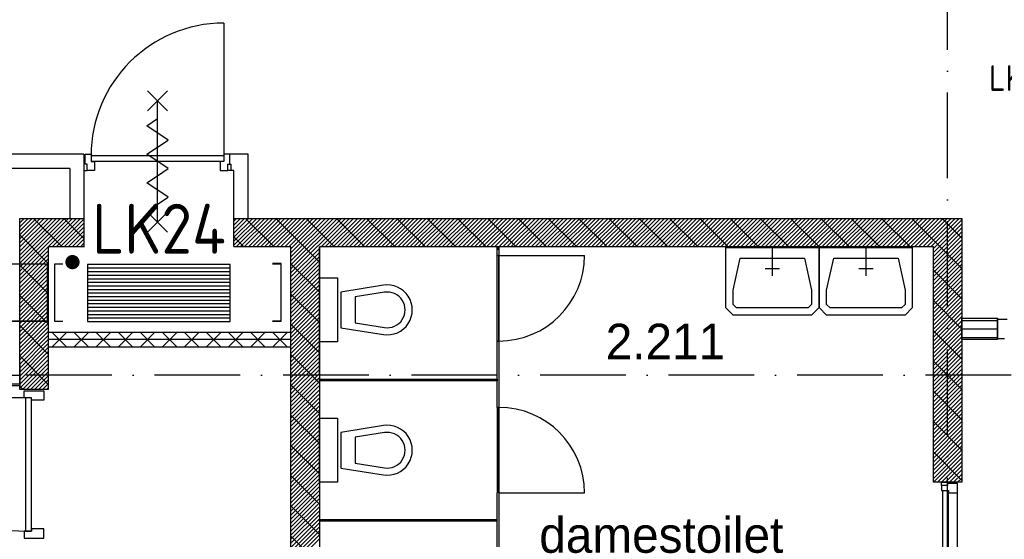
# Model space of a CAD drawing. Header units: millimetres. Extents: x -6587 to 112885, y 244 to 84344.
# Tile 26 of 57: x 27299 to 34196, y 49557 to 53199. Entities that reach past the tile are written whole.
import ezdxf
from ezdxf.enums import TextEntityAlignment as Align

# ---------------------------------------------------------------- set-up
doc = ezdxf.new("R2010")
doc.units = ezdxf.units.MM
doc.header["$LTSCALE"] = 100
doc.linetypes.add('DASHDOT', pattern=[9, 6, -1.5, 0, -1.5])
doc.layers.get('0').update_dxf_attribs({"color": 9, "linetype": 'CONTINUOUS'})
for name, color, linetype in [('AL$1----_ALGEMEEN', 7, 'CONTINUOUS'), ('AL$7----_STRAMIEN', 1, 'DASHDOT'), ('AL22----_BINNENWAND', 7, 'CONTINUOUS'), ('AL22----_CAMPINGWANDJE', 1, 'CONTINUOUS'), ('AL28----_KONSTRUKTIE', 3, 'CONTINUOUS'), ('AL31----_DRAAIRICHTING', 1, 'CONTINUOUS'), ('AL32----_BINNENKOZ', 7, 'CONTINUOUS'), ('AL32----_DRAAIRICHTING', 1, 'CONTINUOUS'), ('AL74----_INRSANITAIR', 7, 'CONTINUOUS'), ('ALL-----_REFLIJNEN', 8, 'CONTINUOUS'), ('ALXA7---_KALKZVUIL', 1, 'CONTINUOUS'), ('ALXAA---_GEWBETON', 12, 'CONTINUOUS'), ('ALXAB---_PREFABBETON', 1, 'CONTINUOUS'), ('BOUW', 8, 'CONTINUOUS'), ('EB62203-_ATTRIB', 2, 'CONTINUOUS'), ('EB62205-_ATTRIB', 2, 'CONTINUOUS'), ('EL62203-_KRACHT-WCD230', 3, 'CONTINUOUS'), ('EL62205-_KRACHT-KAST', 3, 'CONTINUOUS'), ('KABELGOOT1', 8, 'CONTINUOUS'), ('LIJN025', 10, 'CONTINUOUS')]:
    doc.layers.add(name, color=color, linetype=linetype)
doc.styles.add('1_8', font='iso', dxfattribs={"width": 0.7, "height": 1.8})
doc.styles.add('2_0', font='iso', dxfattribs={"height": 200})
doc.styles.add('3_5', font='iso', dxfattribs={"height": 3.5})
doc.styles.add('BURO-025', font='BUROFONT.shx', dxfattribs={"height": 250})
doc.styles.add('NORATT', font='isocp.shx')
doc.styles.get("Standard").update_dxf_attribs({"font": 'iso.shx'})

# ---------------------------------------------------------------- blocks, each defined once
blk = doc.blocks.new('ES3W2A')
for p, q in [((1.25, 2), (-1.25, 2)), ((0, 2), (0, -3)), ((1.25, 0), (-1.25, 0))]:
    blk.add_line(p, q)
for centre in [(0, 3.25), (0, 1.25)]:
    blk.add_arc(centre, 1.25, 180, 0)
at = {"color": 0, "style": 'NORATT'}
for tag, flags, p in [('VERMOGEN', 9, (-2.5, 5)), ('GELIJK', 9, (5, 5)), ('GROEP', 8, (0, 5)), ('SCHAK', 8, (2.5, 5)), ('KAST', 9, (7, 5)), ('TAL', 8, (2.5, 5))]:
    blk.add_attdef(tag, text='', height=1.8, rotation=90, dxfattribs=dict(at, flags=flags)).set_placement(p, align=Align.MIDDLE_CENTER)
at = {"color": 0, "style": 'NORATT', "flags": 8}
blk.add_attdef('DOEL', text='', height=1.8, rotation=90, dxfattribs=at).set_placement((-2.5, 5), align=Align.MIDDLE_LEFT)
at = {"color": 0, "style": 'NORATT', "flags": 9}
blk.add_attdef('M_CODE', text='', height=1.8, dxfattribs=at).set_placement((0, 0), align=Align.MIDDLE_CENTER)
blk = doc.blocks.new('ES111261')
for p, q in [((-5, 1.75), (5, 1.75)), ((-5, 1.5), (5, 1.5)), ((-5, 1.25), (5, 1.25)), ((-5, 1), (5, 1)), ((-5, 0.75), (5, 0.75)), ((-5, 0.5), (5, 0.5)), ((-5, 0.25), (5, 0.25)), ((-5, 0), (5, 0)), ((-5, -0.25), (5, -0.25)), ((-5, -0.5), (5, -0.5)), ((-5, -0.75), (5, -0.75)), ((-5, -1), (5, -1)), ((-5, -1.25), (5, -1.25)), ((-5, -1.5), (5, -1.5)), ((-5, -1.75), (5, -1.75)), ((-5, -2), (5, -2))]:
    blk.add_line(p, q)
blk.add_lwpolyline([(-5, -2), (5, -2), (5, 2), (-5, 2)], close=True)
for tag, height, style, flags, p in [('GROEPI', 1.8, '1_8', 9, (0, 9.5)), ('GROEP', 1.8, '1_8', 8, (0, 7.5)), ('CODE', 3.5, '3_5', 8, (0, 4.5)), ('M_CODE', 1.8, '1_8', 9, (0, 0)), ('KAST', 1.8, '1_8', 9, (0, -3.5)), ('VERMOGEN', 1.8, '1_8', 9, (0, -5.5)), ('DOEL', 1.8, '1_8', 9, (0, -7.5)), ('VERMOGENI', 1.8, '1_8', 9, (0, -9.5)), ('DOELI', 1.8, '1_8', 9, (0, -11.5))]:
    blk.add_attdef(tag, text='', height=height, dxfattribs=dict(style=style, flags=flags)).set_placement(p, align=Align.MIDDLE_CENTER)
at = {"style": '1_8', "flags": 9}
blk.add_attdef('RUIMTE', text='', height=1.8, dxfattribs=at).set_placement((0, -9.5), align=Align.MIDDLE)
blk = doc.blocks.new('EH100003')
blk.add_lwpolyline([(-1, -0.5), (0, -0.5), (0, 0.5), (-1, 0.5)])
at = {"style": '2_0', "flags": 9}
for tag in ['FUNCTIE', 'SCHOT']:
    blk.add_attdef(tag, text='', height=0.5, dxfattribs=at).set_placement((0, 0), align=Align.MIDDLE)
blk = doc.blocks.new('EH100000')
at = {"linetype": 'ByBlock'}
for p, q in [((1, 0.5), (0, 0.5)), ((1, 0.5, 1), (0, 0.5, 1)), ((0, -0.5, 1), (1, -0.5, 1)), ((1, -0.5), (0, -0.5))]:
    blk.add_line(p, q, dxfattribs=at)
at = {"linetype": 'ByBlock', "invisible_edges": 15}
for points in [[(1, -0.5), (0, -0.5), (0, 0.5), (1, 0.5)], [(0, 0.5), (1, 0.5), (1, 0.5, 1), (0, 0.5, 1)], [(0, -0.5, 1), (1, -0.5, 1), (1, -0.5), (0, -0.5)]]:
    blk.add_3dface(points, dxfattribs=at)
at = {"linetype": 'ByBlock', "style": '2_0', "flags": 8}
blk.add_attdef('FUNCTIE', text='', height=0.5, dxfattribs=at).set_placement((0.5, 0), align=Align.MIDDLE)
at = {"linetype": 'ByBlock', "flags": 9}
blk.add_attdef('SCHOT', text='', height=0.5, dxfattribs=at).set_placement((0.5, 0), align=Align.MIDDLE)
blk = doc.blocks.new('EH100005')
blk.add_lwpolyline([(-1, -0.5), (0, -0.5), (0, 0.5), (-1, 0.5)])
at = {"style": '2_0', "flags": 9}
blk.add_attdef('HULPSTUK', text='', height=0.5, dxfattribs=at).set_placement((0, 0), align=Align.MIDDLE)
blk = doc.blocks.new('A$Cb38f1ce1')
at = {"layer": 'AL$1----_ALGEMEEN', "color": 8}
blk.add_line((26147.7, 44189.8), (26147.7, 45080), dxfattribs=at)
at = {"layer": 'AL$7----_STRAMIEN', "color": 1}
blk.add_line((35493.2, 44180), (750, 44180), dxfattribs=at)
blk.add_lwpolyline([(30547.7, 1456.2), (30547.7, 70088.1)], dxfattribs=at)
at = {"layer": 'AL22----_BINNENWAND', "color": 8}
for p, q in [((24497.7, 45730), (23422.7, 45730)), ((24497.7, 45730), (24497.7, 45078)), ((24397.7, 45630), (23422.7, 45630)), ((24397.7, 45630), (24397.7, 45278.7)), ((25947.7, 44480), (24247.7, 44480)), ((24247.7, 44480), (24247.7, 44380)), ((25947.7, 44480), (24247.7, 44480)), ((24247.7, 44480), (24247.7, 44380)), ((25947.7, 44380), (25947.7, 44480)), ((25947.7, 44380), (25947.7, 44480)), ((24247.7, 44380), (25947.7, 44380)), ((24247.7, 44380), (25947.7, 44380)), ((24047.7, 44255), (24047.7, 44105)), ((24047.7, 44105), (23147.9, 44105))]:
    blk.add_line(p, q, dxfattribs=at)
at = {"layer": 'AL22----_BINNENWAND', "color": 8, "linetype": 'Continuous'}
blk.add_line((23147.9, 44120), (24047.7, 44120), dxfattribs=at)
at = {"layer": 'AL22----_CAMPINGWANDJE', "color": 8}
for p, q in [((27391.2, 45020), (27391.2, 45080)), ((27391.2, 45080), (27404.2, 45080)), ((27404.2, 45080), (27404.2, 45020)), ((27404.2, 45020), (27391.2, 45020)), ((27391.2, 43955), (27391.2, 44420)), ((27391.2, 44420), (27404.2, 44420)), ((27404.2, 44420), (27404.2, 43955)), ((26147.7, 44153.5), (27391.2, 44153.5)), ((26147.7, 44140.5), (26147.7, 44153.5)), ((27391.2, 44153.5), (27391.2, 44140.5)), ((27391.2, 44140.5), (26147.7, 44140.5)), ((27404.2, 43955), (27391.2, 43955)), ((27391.2, 42890), (27391.2, 43355)), ((27404.2, 43355), (27404.2, 42890)), ((26147.7, 43169.5), (27391.2, 43169.5)), ((26147.7, 43156.5), (26147.7, 43169.5)), ((27391.2, 43156.5), (26147.7, 43156.5))]:
    blk.add_line(p, q, dxfattribs=at)
at = {"layer": 'AL28----_KONSTRUKTIE', "color": 8}
for p, q in [((24047.7, 44080), (24047.7, 45280)), ((25547.7, 45280), (30647.7, 45280)), ((30647.7, 45280), (30647.7, 43430)), ((24247.7, 45080), (24247.7, 44080)), ((25947.7, 40530), (25947.7, 45080)), ((30447.7, 45080), (26147.7, 45080)), ((26147.7, 45080), (26147.7, 42230)), ((30447.7, 43430), (30447.7, 45080)), ((24247.7, 44080), (24047.7, 44080)), ((30647.7, 43430), (30447.7, 43430))]:
    blk.add_line(p, q, dxfattribs=at)
at = {"layer": 'AL31----_DRAAIRICHTING', "color": 8}
for p, q in [((28477.8, 45080), (28677.8, 45280)), ((28506.1, 45080), (28706.1, 45280)), ((28534.4, 45080), (28734.4, 45280)), ((28562.7, 45080), (28762.7, 45280)), ((28591, 45080), (28791, 45280)), ((28599.1, 45280), (28799.1, 45080)), ((28619.2, 45080), (28819.2, 45280)), ((28647.5, 45080), (28847.5, 45280)), ((28675.8, 45080), (28875.8, 45280)), ((28704.1, 45080), (28904.1, 45280)), ((28732.4, 45080), (28932.4, 45280)), ((28760.7, 45080), (28960.7, 45280)), ((28788.9, 45080), (28988.9, 45280)), ((28811.3, 45280), (29011.3, 45080)), ((28817.2, 45080), (29017.2, 45280)), ((28845.5, 45080), (29045.5, 45280)), ((28873.8, 45080), (29073.8, 45280)), ((28902.1, 45080), (29102.1, 45280)), ((28930.4, 45080), (29130.4, 45280)), ((28958.7, 45080), (29158.7, 45280)), ((28986.9, 45080), (29186.9, 45280)), ((29015.2, 45080), (29215.2, 45280)), ((29023.4, 45280), (29223.4, 45080)), ((29043.5, 45080), (29243.5, 45280)), ((29071.8, 45080), (29271.8, 45280)), ((29100.1, 45080), (29300.1, 45280)), ((29128.4, 45080), (29328.4, 45280)), ((29156.6, 45080), (29356.6, 45280)), ((29184.9, 45080), (29384.9, 45280)), ((29213.2, 45080), (29413.2, 45280)), ((29235.5, 45280), (29435.5, 45080)), ((29241.5, 45080), (29441.5, 45280)), ((29269.8, 45080), (29469.8, 45280)), ((29298.1, 45080), (29498.1, 45280)), ((29326.3, 45080), (29526.3, 45280)), ((29354.6, 45080), (29554.6, 45280)), ((29382.9, 45080), (29582.9, 45280)), ((29411.2, 45080), (29611.2, 45280)), ((29439.5, 45080), (29639.5, 45280)), ((29447.7, 45280), (29647.7, 45080)), ((29467.8, 45080), (29667.8, 45280)), ((29496.1, 45080), (29696.1, 45280)), ((29524.3, 45080), (29724.3, 45280)), ((29552.6, 45080), (29752.6, 45280)), ((29580.9, 45080), (29780.9, 45280)), ((29609.2, 45080), (29809.2, 45280)), ((29637.5, 45080), (29837.5, 45280)), ((29659.8, 45280), (29859.8, 45080)), ((29665.8, 45080), (29865.8, 45280)), ((29694, 45080), (29894, 45280)), ((29722.3, 45080), (29922.3, 45280)), ((29750.6, 45080), (29950.6, 45280)), ((29778.9, 45080), (29978.9, 45280)), ((29807.2, 45080), (30007.2, 45280)), ((29835.5, 45080), (30035.5, 45280)), ((29863.7, 45080), (30063.7, 45280)), ((29871.9, 45280), (30071.9, 45080)), ((29892, 45080), (30092, 45280)), ((29920.3, 45080), (30120.3, 45280)), ((29948.6, 45080), (30148.6, 45280)), ((29976.9, 45080), (30176.9, 45280)), ((30005.2, 45080), (30205.2, 45280)), ((30033.5, 45080), (30233.5, 45280)), ((30061.7, 45080), (30261.7, 45280)), ((30084.1, 45280), (30284.1, 45080)), ((30090, 45080), (30290, 45280)), ((30118.3, 45080), (30318.3, 45280)), ((30146.6, 45080), (30346.6, 45280)), ((30174.9, 45080), (30374.9, 45280)), ((30203.2, 45080), (30403.2, 45280)), ((30231.4, 45080), (30431.4, 45280)), ((30259.7, 45080), (30459.7, 45280)), ((30288, 45080), (30488, 45280)), ((30296.2, 45280), (30647.7, 44928.5)), ((30316.3, 45080), (30516.3, 45280)), ((30344.6, 45080), (30544.6, 45280)), ((30372.9, 45080), (30572.9, 45280)), ((30401.2, 45080), (30601.2, 45280)), ((30429.4, 45080), (30629.4, 45280)), ((30447.7, 45069.9), (30647.7, 45269.9)), ((30508.3, 45280), (30647.7, 45140.7)), ((30447.7, 45041.7), (30647.7, 45241.7)), ((30447.7, 45013.4), (30647.7, 45213.4)), ((30447.7, 44985.1), (30647.7, 45185.1)), ((30447.7, 44956.8), (30647.7, 45156.8)), ((30447.7, 44928.5), (30647.7, 45128.5)), ((28994.6, 44776.8), (28994.6, 45076.8)), ((28994.6, 45076.8), (29644.6, 45076.8)), ((29644.6, 45076.8), (29644.6, 44776.8)), ((29650.2, 44776.8), (29650.2, 45076.8)), ((29650.2, 45076.8), (30300.2, 45076.8)), ((30300.2, 45076.8), (30300.2, 44776.8)), ((30447.7, 44900.2), (30647.7, 45100.2)), ((30447.7, 44872), (30647.7, 45072)), ((30447.7, 44843.7), (30647.7, 45043.7)), ((27404.2, 44420), (27404.2, 45020)), ((27404.2, 45020), (28004.2, 45020)), ((29044.6, 44776.8), (29094.6, 45001.8)), ((29094.6, 45001.8), (29544.6, 45001.8)), ((29544.6, 45001.8), (29594.6, 44776.8)), ((29700.2, 44776.8), (29750.2, 45001.8)), ((29750.2, 45001.8), (30200.2, 45001.8)), ((30200.2, 45001.8), (30250.2, 44776.8)), ((30447.7, 44815.4), (30647.7, 45015.4)), ((30447.7, 44787.1), (30647.7, 44987.1)), ((30447.7, 44758.8), (30647.7, 44958.8)), ((30447.7, 44730.5), (30647.7, 44930.5)), ((30447.7, 44916.4), (30647.7, 44716.4)), ((30447.7, 44702.2), (30647.7, 44902.2)), ((30447.7, 44674), (30647.7, 44874)), ((30447.7, 44645.7), (30647.7, 44845.7)), ((28994.6, 44651.8), (28994.6, 44776.8)), ((29044.6, 44676.8), (29044.6, 44776.8)), ((29594.6, 44776.8), (29594.6, 44676.8)), ((29644.6, 44776.8), (29644.6, 44651.8)), ((29650.2, 44651.8), (29650.2, 44776.8)), ((29700.2, 44676.8), (29700.2, 44776.8)), ((30250.2, 44776.8), (30250.2, 44676.8)), ((30300.2, 44776.8), (30300.2, 44651.8)), ((30447.7, 44617.4), (30647.7, 44817.4)), ((30447.7, 44589.1), (30647.7, 44789.1)), ((30447.7, 44560.8), (30647.7, 44760.8)), ((30447.7, 44532.5), (30647.7, 44732.5)), ((30447.7, 44704.3), (30647.7, 44504.3)), ((30447.7, 44504.3), (30647.7, 44704.3)), ((29044.6, 44601.8), (28994.6, 44651.8)), ((29069.6, 44651.8), (29044.6, 44676.8)), ((29569.6, 44651.8), (29069.6, 44651.8)), ((29594.6, 44676.8), (29569.6, 44651.8)), ((29644.6, 44651.8), (29594.6, 44601.8)), ((29700.2, 44601.8), (29650.2, 44651.8)), ((29725.2, 44651.8), (29700.2, 44676.8)), ((30225.2, 44651.8), (29725.2, 44651.8)), ((30250.2, 44676.8), (30225.2, 44651.8)), ((30300.2, 44651.8), (30250.2, 44601.8)), ((30447.7, 44476), (30647.7, 44676)), ((30447.7, 44447.7), (30647.7, 44647.7)), ((29594.6, 44601.8), (29044.6, 44601.8)), ((30250.2, 44601.8), (29700.2, 44601.8)), ((30447.7, 44419.4), (30647.7, 44619.4)), ((30447.7, 44391.1), (30647.7, 44591.1)), ((30447.7, 44362.8), (30647.7, 44562.8)), ((30647.7, 44580), (30896.7, 44580)), ((30647.7, 44430), (30647.7, 44580)), ((30647.7, 44565), (30896.7, 44565)), ((30896.7, 44580), (30896.7, 44430)), ((30896.7, 44435.5), (30896.7, 44574.5)), ((30896.7, 44574.5), (30963.7, 44574.5)), ((30447.7, 44334.6), (30647.7, 44534.6)), ((30447.7, 44306.3), (30647.7, 44506.3)), ((30447.7, 44492.1), (30647.7, 44292.1)), ((30647.7, 44505), (30896.7, 44505)), ((30447.7, 44278), (30647.7, 44478)), ((30447.7, 44249.7), (30647.7, 44449.7)), ((30447.7, 44221.4), (30647.7, 44421.4)), ((30647.7, 44445), (30896.7, 44445)), ((30896.7, 44430), (30647.7, 44430)), ((30946.7, 44435.5), (30896.7, 44435.5)), ((30447.7, 44193.1), (30647.7, 44393.1)), ((30447.7, 44164.8), (30647.7, 44364.8)), ((30447.7, 44136.6), (30647.7, 44336.6)), ((30447.7, 44108.3), (30647.7, 44308.3)), ((30447.7, 44280), (30647.7, 44080)), ((30447.7, 44080), (30647.7, 44280)), ((30447.7, 44051.7), (30647.7, 44251.7)), ((30447.7, 44023.4), (30647.7, 44223.4)), ((30447.7, 43995.1), (30647.7, 44195.1)), ((27404.2, 43955), (27404.2, 43355)), ((27404.2, 43355), (28004.2, 43355))]:
    blk.add_line(p, q, dxfattribs=at)
for points in [[(29319.6, 45076.8), (29319.6, 44876.8)], [(29975.2, 45076.8), (29975.2, 44876.8)], [(29369.6, 44926.8), (29269.6, 44926.8)], [(30025.2, 44926.8), (29925.2, 44926.8)]]:
    blk.add_lwpolyline(points, dxfattribs=at)
for centre, start, end in [((27404.2, 45020), 270, 0), ((27404.2, 43355), 0, 90)]:
    blk.add_arc(centre, 600, start, end, dxfattribs=at)
at = {"layer": 'AL32----_BINNENKOZ', "color": 8}
for p, q in [((27391.2, 44420), (27391.2, 45020)), ((27391.2, 45020), (27404.2, 45020)), ((27404.2, 45020), (27404.2, 44420)), ((27404.2, 44420), (27391.2, 44420)), ((24078.2, 44021.5), (24078.2, 44071.5)), ((24078.2, 44071.5), (24217.2, 44071.5)), ((24129.2, 44021.5), (24078.2, 44021.5)), ((24129.2, 44021.5), (24089.2, 44021.5)), ((24089.2, 44021.5), (24089.2, 43087.5)), ((24089.2, 44021.5), (24089.2, 43087.5)), ((24129.2, 43087.5), (24129.2, 44021.5)), ((24129.2, 44004.5), (24129.2, 44021.5)), ((24217.2, 44004.5), (24129.2, 44004.5)), ((24217.2, 44071.5), (24217.2, 44004.5)), ((27391.2, 43955), (27391.2, 43355)), ((27404.2, 43955), (27391.2, 43955)), ((27404.2, 43355), (27404.2, 43955)), ((24129.2, 43087.5), (24078.2, 43087.5)), ((24078.2, 43087.5), (24078.2, 43037.5)), ((24078.2, 43037.5), (24217.2, 43037.5)), ((24089.2, 43087.5), (24129.2, 43087.5)), ((24129.2, 43104.5), (24129.2, 43087.5)), ((24217.2, 43104.5), (24129.2, 43104.5)), ((24217.2, 43037.5), (24217.2, 43104.5))]:
    blk.add_line(p, q, dxfattribs=at)
for points in [[(30503.7, 43407), (30503.7, 43430), (30547.7, 43430), (30547.7, 43407)], [(30503.7, 43407), (30503.7, 43372), (30554.7, 43372), (30554.7, 43355), (30617.7, 43355), (30617.7, 43422), (30547.7, 43422), (30547.7, 43407), (30503.7, 43407)], [(30514.7, 42438), (30514.7, 43372)], [(30554.7, 42438), (30554.7, 43372)]]:
    blk.add_lwpolyline(points, dxfattribs=at)
at = {"layer": 'AL32----_BINNENKOZ', "color": 8, "linetype": 'Continuous'}
blk.add_lwpolyline([(30617.7, 42455), (30617.7, 43355)], dxfattribs=at)
at = {"layer": 'AL32----_DRAAIRICHTING', "color": 8}
for p, q in [((25477.7, 46649), (25477.7, 45719)), ((24505.7, 45730), (24547.7, 45730)), ((24505.7, 45660), (24505.7, 45730)), ((24547.7, 45730), (24547.7, 45679)), ((25647.7, 45730), (25477.7, 45730)), ((25477.7, 45730), (25477.7, 45679)), ((25519.7, 45660), (25519.7, 45730)), ((25647.7, 45278.7), (25647.7, 45730)), ((24520.7, 45660), (24505.7, 45660)), ((24520.7, 45616), (24520.7, 45660)), ((25477.7, 45719), (24547.7, 45719)), ((25477.7, 45679), (24547.7, 45679)), ((24547.7, 45679), (24572.7, 45679)), ((24572.7, 45679), (24572.7, 45616)), ((25477.7, 45679), (25452.7, 45679)), ((25452.7, 45679), (25452.7, 45616)), ((25504.7, 45660), (25527.7, 45660)), ((25504.7, 45616), (25504.7, 45660)), ((25504.7, 45660), (25519.7, 45660)), ((25527.7, 45660), (25527.7, 45616)), ((24497.7, 45616), (24520.7, 45616)), ((24572.7, 45616), (24520.7, 45616)), ((25452.7, 45616), (25504.7, 45616)), ((25547.7, 45616), (25504.7, 45616)), ((25547.7, 45082.7), (25547.7, 45616)), ((24047.7, 45277.3), (24050.3, 45280)), ((24047.7, 45249.1), (24078.6, 45280)), ((24047.7, 45220.8), (24106.9, 45280)), ((24047.7, 45192.5), (24135.2, 45280)), ((24047.7, 45164.2), (24163.5, 45280)), ((24047.7, 45135.9), (24191.7, 45280)), ((24047.7, 45107.6), (24220, 45280)), ((24047.7, 45079.3), (24248.3, 45280)), ((24047.7, 45051.1), (24276.6, 45280)), ((24047.7, 45022.8), (24304.9, 45280)), ((24047.7, 44994.5), (24333.2, 45280)), ((24047.7, 44966.2), (24361.5, 45280)), ((24047.7, 44937.9), (24389.7, 45280)), ((24047.7, 44909.6), (24418, 45280)), ((24047.7, 44881.4), (24446.3, 45280)), ((24047.7, 45280), (24497.7, 45280)), ((24144.4, 45280), (24344.4, 45080)), ((24274.6, 45080), (24474.6, 45280)), ((24302.9, 45080), (24497.7, 45274.8)), ((24331.2, 45080), (24497.7, 45246.5)), ((24356.5, 45280), (24497.7, 45138.8)), ((25547.7, 45261.1), (25566.6, 45280)), ((25547.7, 45232.8), (25594.8, 45280)), ((25547.7, 45204.5), (25623.1, 45280)), ((25547.7, 45176.3), (25651.4, 45280)), ((25547.7, 45148), (25679.7, 45280)), ((25547.7, 45119.7), (25708, 45280)), ((25547.7, 45091.4), (25736.3, 45280)), ((25564.5, 45080), (25764.5, 45280)), ((25592.8, 45080), (25792.8, 45280)), ((25621.1, 45080), (25821.1, 45280)), ((25629.3, 45280), (25829.3, 45080)), ((25649.4, 45080), (25849.4, 45280)), ((25677.7, 45080), (25877.7, 45280)), ((25706, 45080), (25906, 45280)), ((25734.2, 45080), (25934.2, 45280)), ((25762.5, 45080), (25962.5, 45280)), ((25790.8, 45080), (25990.8, 45280)), ((25819.1, 45080), (26019.1, 45280)), ((25841.4, 45280), (26147.7, 44973.7)), ((25847.4, 45080), (26047.4, 45280)), ((25875.7, 45080), (26075.7, 45280)), ((25904, 45080), (26104, 45280)), ((25932.2, 45080), (26132.2, 45280)), ((25947.7, 45067.1), (26160.5, 45280)), ((25947.7, 45038.9), (26188.8, 45280)), ((25947.7, 45010.6), (26217.1, 45280)), ((25947.7, 44982.3), (26245.4, 45280)), ((25947.7, 44954), (26273.7, 45280)), ((25947.7, 44925.7), (26301.9, 45280)), ((25947.7, 44897.4), (26330.2, 45280)), ((26053.6, 45280), (26253.6, 45080)), ((26158.5, 45080), (26358.5, 45280)), ((26186.8, 45080), (26386.8, 45280)), ((26215.1, 45080), (26415.1, 45280)), ((26243.4, 45080), (26443.4, 45280)), ((26265.7, 45280), (26465.7, 45080)), ((26271.6, 45080), (26471.6, 45280)), ((26299.9, 45080), (26499.9, 45280)), ((26328.2, 45080), (26528.2, 45280)), ((26356.5, 45080), (26556.5, 45280)), ((26384.8, 45080), (26584.8, 45280)), ((26413.1, 45080), (26613.1, 45280)), ((26441.4, 45080), (26641.4, 45280)), ((26469.6, 45080), (26669.6, 45280)), ((26477.8, 45280), (26677.8, 45080)), ((26497.9, 45080), (26697.9, 45280)), ((26526.2, 45080), (26726.2, 45280)), ((26554.5, 45080), (26754.5, 45280)), ((26582.8, 45080), (26782.8, 45280)), ((26611.1, 45080), (26811.1, 45280)), ((26639.3, 45080), (26839.3, 45280)), ((26667.6, 45080), (26867.6, 45280)), ((26690, 45280), (26890, 45080)), ((26695.9, 45080), (26895.9, 45280)), ((26724.2, 45080), (26924.2, 45280)), ((26752.5, 45080), (26952.5, 45280)), ((24359.4, 45080), (24497.7, 45218.2)), ((24387.7, 45080), (24497.7, 45189.9)), ((24047.7, 45164.6), (24247.7, 44964.6)), ((24416, 45080), (24497.7, 45161.7)), ((24444.3, 45080), (24497.7, 45133.4)), ((24497.7, 45170), (24497.7, 45126)), ((25547.7, 45149.5), (25617.2, 45080)), ((24047.7, 44853.1), (24247.7, 45053.1)), ((24497.7, 45080), (24247.7, 45080)), ((24472.6, 45080), (24497.7, 45105.1)), ((25947.7, 45080), (25547.7, 45080)), ((25947.7, 44869.2), (26147.7, 45069.2)), ((25947.7, 44840.9), (26147.7, 45040.9)), ((24047.7, 44824.8), (24247.7, 45024.8)), ((24047.7, 44796.5), (24247.7, 44996.5)), ((25947.7, 44812.6), (26147.7, 45012.6)), ((25947.7, 44784.3), (26147.7, 44984.3)), ((24047.7, 44768.2), (24247.7, 44968.2)), ((24047.7, 44952.4), (24247.7, 44752.4)), ((24047.7, 44739.9), (24247.7, 44939.9)), ((24047.7, 44711.7), (24247.7, 44911.7)), ((25947.7, 44961.6), (26147.7, 44761.6)), ((25947.7, 44756), (26147.7, 44956)), ((25947.7, 44727.7), (26147.7, 44927.7)), ((24047.7, 44683.4), (24247.7, 44883.4)), ((24047.7, 44655.1), (24247.7, 44855.1)), ((25947.7, 44699.4), (26147.7, 44899.4)), ((25947.7, 44671.2), (26147.7, 44871.2)), ((25947.7, 44642.9), (26147.7, 44842.9)), ((26147.7, 44863.5), (26272.7, 44863.5)), ((24047.7, 44626.8), (24247.7, 44826.8)), ((24047.7, 44598.5), (24247.7, 44798.5)), ((24047.7, 44570.2), (24247.7, 44770.2)), ((25947.7, 44614.6), (26147.7, 44814.6)), ((25947.7, 44586.3), (26147.7, 44786.3)), ((26594.9, 44811.3), (26297.7, 44763.5)), ((26297.7, 44763.5), (26297.7, 44513.5)), ((26602.8, 44761.9), (26397.7, 44728.9)), ((24047.7, 44541.9), (24247.7, 44741.9)), ((24047.7, 44740.3), (24247.7, 44540.3)), ((24047.7, 44513.7), (24247.7, 44713.7)), ((25947.7, 44558), (26147.7, 44758)), ((25947.7, 44749.5), (26147.7, 44549.5)), ((25947.7, 44529.7), (26147.7, 44729.7)), ((25947.7, 44501.5), (26147.7, 44701.5)), ((26397.7, 44728.9), (26397.7, 44548.1)), ((26722.7, 44588.5), (26722.7, 44588.5)), ((26397.7, 44548.1), (26602.8, 44515.1)), ((24089.2, 44021.5), (23155.2, 44021.5))]:
    blk.add_line(p, q, dxfattribs=at)
for points in [[(25082.7, 46034), (24942.7, 46174)], [(24942.7, 46034), (25082.7, 46174)], [(25012.7, 45254), (25012.7, 46104)], [(25012.7, 45779), (25087.7, 45829), (24937.7, 45929), (25012.7, 45979)], [(25012.7, 45579), (25087.7, 45629), (24937.7, 45729), (25012.7, 45779)], [(25012.7, 45379), (25087.7, 45429), (24937.7, 45529), (25012.7, 45579)], [(25082.7, 45184), (24942.7, 45324)], [(24942.7, 45184), (25082.7, 45324)]]:
    blk.add_lwpolyline(points, dxfattribs=at)
for centre, radius, start, end in [((25477.7, 45719), 930, 90, 180), ((26622.7, 44638.5), 125, 260.86729, 99.13271), ((24089.2, 44021.5), 934, 180, 270)]:
    blk.add_arc(centre, radius, start, end, dxfattribs=at)
at = {"layer": 'AL74----_INRSANITAIR', "color": 8, "linetype": 'Continuous'}
for p, q in [((26147.7, 44413.5), (26147.7, 44863.5)), ((26272.7, 44863.5), (26272.7, 44413.5)), ((26297.7, 44513.5), (26594.9, 44465.7)), ((26547.7, 44463.5), (26547.7, 44463.5)), ((26272.7, 44413.5), (26147.7, 44413.5)), ((26147.7, 43880), (26272.7, 43880)), ((26147.7, 43430), (26147.7, 43880)), ((26272.7, 43880), (26272.7, 43430)), ((26594.9, 43827.8), (26297.7, 43780)), ((26297.7, 43780), (26297.7, 43530)), ((26602.8, 43778.4), (26397.7, 43745.4)), ((26397.7, 43745.4), (26397.7, 43564.6)), ((26722.7, 43605), (26722.7, 43605)), ((26297.7, 43530), (26594.9, 43482.2)), ((26397.7, 43564.6), (26602.8, 43531.6)), ((26547.7, 43480), (26547.7, 43480)), ((26272.7, 43430), (26147.7, 43430))]:
    blk.add_line(p, q, dxfattribs=at)
for centre, radius in [((26622.7, 44638.5), 175), ((26622.7, 43655), 175), ((26622.7, 43655), 125)]:
    blk.add_arc(centre, radius, 260.86729, 99.13271, dxfattribs=at)
at = {"layer": 'ALL-----_REFLIJNEN', "color": 8, "linetype": 'Continuous'}
for p, q in [((27397.7, 45060), (27397.7, 45080)), ((25947.7, 44430), (24247.7, 44430)), ((25947.7, 44430), (24247.7, 44430)), ((23147.9, 44180), (24047.7, 44180))]:
    blk.add_line(p, q, dxfattribs=at)
at = {"layer": 'ALXA7---_KALKZVUIL', "color": 8}
for p, q in [((24274.9, 44380), (24374.9, 44480)), ((24374.9, 44380), (24274.9, 44480)), ((24274.9, 44380), (24374.9, 44480)), ((24374.9, 44380), (24274.9, 44480)), ((24429.5, 44380), (24529.5, 44480)), ((24529.5, 44380), (24429.5, 44480)), ((24429.5, 44380), (24529.5, 44480)), ((24529.5, 44380), (24429.5, 44480)), ((24584, 44380), (24684, 44480)), ((24684, 44380), (24584, 44480)), ((24584, 44380), (24684, 44480)), ((24684, 44380), (24584, 44480)), ((24738.6, 44380), (24838.6, 44480)), ((24838.6, 44380), (24738.6, 44480)), ((24738.6, 44380), (24838.6, 44480)), ((24838.6, 44380), (24738.6, 44480)), ((24893.1, 44380), (24993.1, 44480)), ((24993.1, 44380), (24893.1, 44480)), ((24893.1, 44380), (24993.1, 44480)), ((24993.1, 44380), (24893.1, 44480)), ((25047.7, 44380), (25147.7, 44480)), ((25147.7, 44380), (25047.7, 44480)), ((25047.7, 44380), (25147.7, 44480)), ((25147.7, 44380), (25047.7, 44480)), ((25202.2, 44380), (25302.2, 44480)), ((25302.2, 44380), (25202.2, 44480)), ((25202.2, 44380), (25302.2, 44480)), ((25302.2, 44380), (25202.2, 44480)), ((25356.8, 44380), (25456.8, 44480)), ((25456.8, 44380), (25356.8, 44480)), ((25356.8, 44380), (25456.8, 44480)), ((25456.8, 44380), (25356.8, 44480)), ((25511.3, 44380), (25611.3, 44480)), ((25611.3, 44380), (25511.3, 44480)), ((25511.3, 44380), (25611.3, 44480)), ((25611.3, 44380), (25511.3, 44480)), ((25665.9, 44380), (25765.9, 44480)), ((25765.9, 44380), (25665.9, 44480)), ((25665.9, 44380), (25765.9, 44480)), ((25765.9, 44380), (25665.9, 44480)), ((25820.4, 44380), (25920.4, 44480)), ((25920.4, 44380), (25820.4, 44480)), ((25820.4, 44380), (25920.4, 44480)), ((25920.4, 44380), (25820.4, 44480))]:
    blk.add_line(p, q, dxfattribs=at)
at = {"layer": 'ALXAA---_GEWBETON', "color": 8}
for p, q in [((26780.8, 45080), (26980.8, 45280)), ((26809, 45080), (27009, 45280)), ((26837.3, 45080), (27037.3, 45280)), ((26865.6, 45080), (27065.6, 45280)), ((26893.9, 45080), (27093.9, 45280)), ((26922.2, 45080), (27122.2, 45280)), ((26950.5, 45080), (27150.5, 45280)), ((26978.8, 45080), (27178.8, 45280)), ((27007, 45080), (27207, 45280)), ((27035.3, 45080), (27235.3, 45280)), ((27063.6, 45080), (27263.6, 45280)), ((27091.9, 45080), (27291.9, 45280)), ((27120.2, 45080), (27320.2, 45280)), ((27148.5, 45080), (27348.5, 45280)), ((27176.7, 45080), (27376.7, 45280)), ((27205, 45080), (27405, 45280)), ((27233.3, 45080), (27433.3, 45280)), ((27261.6, 45080), (27461.6, 45280)), ((27289.9, 45080), (27489.9, 45280)), ((27318.2, 45080), (27518.2, 45280)), ((27346.4, 45080), (27546.4, 45280)), ((27374.7, 45080), (27574.7, 45280)), ((27403, 45080), (27603, 45280)), ((27431.3, 45080), (27631.3, 45280)), ((27459.6, 45080), (27659.6, 45280)), ((27487.9, 45080), (27687.9, 45280)), ((27516.2, 45080), (27716.2, 45280)), ((27544.4, 45080), (27744.4, 45280)), ((27572.7, 45080), (27772.7, 45280)), ((27601, 45080), (27801, 45280)), ((27629.3, 45080), (27829.3, 45280)), ((27657.6, 45080), (27857.6, 45280)), ((27685.9, 45080), (27885.9, 45280)), ((27714.1, 45080), (27914.1, 45280)), ((27742.4, 45080), (27942.4, 45280)), ((27770.7, 45080), (27970.7, 45280)), ((27799, 45080), (27999, 45280)), ((27827.3, 45080), (28027.3, 45280)), ((27855.6, 45080), (28055.6, 45280)), ((27883.9, 45080), (28083.9, 45280)), ((27912.1, 45080), (28112.1, 45280)), ((27940.4, 45080), (28140.4, 45280)), ((27968.7, 45080), (28168.7, 45280)), ((27997, 45080), (28197, 45280)), ((28025.3, 45080), (28225.3, 45280)), ((28053.6, 45080), (28253.6, 45280)), ((28081.8, 45080), (28281.8, 45280)), ((28110.1, 45080), (28310.1, 45280)), ((28138.4, 45080), (28338.4, 45280)), ((28166.7, 45080), (28366.7, 45280)), ((28195, 45080), (28395, 45280)), ((28223.3, 45080), (28423.3, 45280)), ((28251.5, 45080), (28451.5, 45280)), ((28279.8, 45080), (28479.8, 45280)), ((28308.1, 45080), (28508.1, 45280)), ((28336.4, 45080), (28536.4, 45280)), ((28364.7, 45080), (28564.7, 45280)), ((28393, 45080), (28593, 45280)), ((28421.3, 45080), (28621.3, 45280)), ((28449.5, 45080), (28649.5, 45280)), ((24047.7, 44485.4), (24247.7, 44685.4)), ((24047.7, 44457.1), (24247.7, 44657.1)), ((24047.7, 44428.8), (24247.7, 44628.8)), ((25947.7, 44473.2), (26147.7, 44673.2)), ((25947.7, 44444.9), (26147.7, 44644.9)), ((24047.7, 44400.5), (24247.7, 44600.5)), ((24047.7, 44372.2), (24247.7, 44572.2)), ((25947.7, 44416.6), (26147.7, 44616.6)), ((25947.7, 44388.3), (26147.7, 44588.3)), ((25947.7, 44360), (26147.7, 44560)), ((24047.7, 44344), (24247.7, 44544)), ((24047.7, 44315.7), (24247.7, 44515.7)), ((24047.7, 44287.4), (24247.7, 44487.4)), ((25947.7, 44331.8), (26147.7, 44531.8)), ((25947.7, 44303.5), (26147.7, 44503.5)), ((24047.7, 44259.1), (24247.7, 44459.1)), ((24047.7, 44230.8), (24247.7, 44430.8)), ((25947.7, 44275.2), (26147.7, 44475.2)), ((25947.7, 44246.9), (26147.7, 44446.9)), ((25947.7, 44218.6), (26147.7, 44418.6)), ((24047.7, 44202.5), (24247.7, 44402.5)), ((24047.7, 44174.3), (24247.7, 44374.3)), ((25947.7, 44190.3), (26147.7, 44390.3)), ((25947.7, 44162), (26147.7, 44362)), ((24047.7, 44146), (24247.7, 44346)), ((24047.7, 44117.7), (24247.7, 44317.7)), ((24047.7, 44089.4), (24247.7, 44289.4)), ((25947.7, 44133.8), (26147.7, 44333.8)), ((25947.7, 44105.5), (26147.7, 44305.5)), ((24066.6, 44080), (24247.7, 44261.1)), ((24094.8, 44080), (24247.7, 44232.8)), ((25947.7, 44077.2), (26147.7, 44277.2)), ((25947.7, 44048.9), (26147.7, 44248.9)), ((25947.7, 44020.6), (26147.7, 44220.6)), ((24123.1, 44080), (24247.7, 44204.5)), ((24151.4, 44080), (24247.7, 44176.3)), ((24179.7, 44080), (24247.7, 44148)), ((25947.7, 43992.3), (26147.7, 44192.3)), ((25947.7, 43964.1), (26147.7, 44164.1)), ((30447.7, 43966.9), (30647.7, 44166.9)), ((24208, 44080), (24247.7, 44119.7)), ((24236.3, 44080), (24247.7, 44091.4)), ((25947.7, 43935.8), (26147.7, 44135.8)), ((25947.7, 43907.5), (26147.7, 44107.5)), ((25947.7, 43879.2), (26147.7, 44079.2)), ((30447.7, 43938.6), (30647.7, 44138.6)), ((30447.7, 43910.3), (30647.7, 44110.3)), ((30447.7, 43882), (30647.7, 44082)), ((25947.7, 43850.9), (26147.7, 44050.9)), ((25947.7, 43822.6), (26147.7, 44022.6)), ((30447.7, 43853.7), (30647.7, 44053.7)), ((30447.7, 43825.4), (30647.7, 44025.4)), ((25947.7, 43794.4), (26147.7, 43994.4)), ((25947.7, 43766.1), (26147.7, 43966.1)), ((25947.7, 43737.8), (26147.7, 43937.8)), ((30447.7, 43797.2), (30647.7, 43997.2)), ((30447.7, 43768.9), (30647.7, 43968.9)), ((30447.7, 43740.6), (30647.7, 43940.6)), ((25947.7, 43709.5), (26147.7, 43909.5)), ((25947.7, 43681.2), (26147.7, 43881.2)), ((30447.7, 43712.3), (30647.7, 43912.3)), ((30447.7, 43684), (30647.7, 43884)), ((25947.7, 43652.9), (26147.7, 43852.9)), ((25947.7, 43624.6), (26147.7, 43824.6)), ((25947.7, 43596.4), (26147.7, 43796.4)), ((30447.7, 43655.7), (30647.7, 43855.7)), ((30447.7, 43627.4), (30647.7, 43827.4)), ((30447.7, 43599.2), (30647.7, 43799.2)), ((25947.7, 43568.1), (26147.7, 43768.1)), ((25947.7, 43539.8), (26147.7, 43739.8)), ((30447.7, 43570.9), (30647.7, 43770.9)), ((30447.7, 43542.6), (30647.7, 43742.6)), ((25947.7, 43511.5), (26147.7, 43711.5)), ((25947.7, 43483.2), (26147.7, 43683.2)), ((30447.7, 43514.3), (30647.7, 43714.3)), ((30447.7, 43486), (30647.7, 43686)), ((25947.7, 43454.9), (26147.7, 43654.9)), ((25947.7, 43426.7), (26147.7, 43626.7)), ((25947.7, 43398.4), (26147.7, 43598.4)), ((30447.7, 43457.7), (30647.7, 43657.7)), ((30448.2, 43430), (30647.7, 43629.5)), ((30476.5, 43430), (30647.7, 43601.2)), ((25947.7, 43370.1), (26147.7, 43570.1)), ((25947.7, 43341.8), (26147.7, 43541.8)), ((30504.8, 43430), (30647.7, 43572.9)), ((30533.1, 43430), (30647.7, 43544.6)), ((25947.7, 43313.5), (26147.7, 43513.5)), ((25947.7, 43285.2), (26147.7, 43485.2)), ((25947.7, 43257), (26147.7, 43457)), ((30561.3, 43430), (30647.7, 43516.3)), ((30589.6, 43430), (30647.7, 43488)), ((30617.9, 43430), (30647.7, 43459.7)), ((25947.7, 43228.7), (26147.7, 43428.7)), ((25947.7, 43200.4), (26147.7, 43400.4)), ((30646.2, 43430), (30647.7, 43431.5)), ((30646.2, 43430), (30647.7, 43431.5)), ((25947.7, 43172.1), (26147.7, 43372.1)), ((25947.7, 43143.8), (26147.7, 43343.8)), ((25947.7, 43115.5), (26147.7, 43315.5)), ((25947.7, 43087.2), (26147.7, 43287.2)), ((25947.7, 43059), (26147.7, 43259)), ((25947.7, 43030.7), (26147.7, 43230.7)), ((25947.7, 43002.4), (26147.7, 43202.4)), ((25947.7, 42974.1), (26147.7, 43174.1)), ((25947.7, 42945.8), (26147.7, 43145.8)), ((25947.7, 42917.5), (26147.7, 43117.5)), ((25947.7, 42889.3), (26147.7, 43089.3)), ((25947.7, 42861), (26147.7, 43061)), ((25947.7, 42832.7), (26147.7, 43032.7))]:
    blk.add_line(p, q, dxfattribs=at)
at = {"layer": 'ALXAB---_PREFABBETON', "color": 8}
for p, q in [((26902.1, 45280), (27102.1, 45080)), ((27114.2, 45280), (27314.2, 45080)), ((27326.4, 45280), (27526.4, 45080)), ((27538.5, 45280), (27738.5, 45080)), ((27750.6, 45280), (27950.6, 45080)), ((27962.7, 45280), (28162.7, 45080)), ((28174.9, 45280), (28374.9, 45080)), ((28387, 45280), (28587, 45080)), ((24047.7, 44528.2), (24247.7, 44328.2)), ((25947.7, 44537.3), (26147.7, 44337.3)), ((24047.7, 44316), (24247.7, 44116)), ((25947.7, 44325.2), (26147.7, 44125.2)), ((24047.7, 44103.9), (24071.6, 44080)), ((25947.7, 44113.1), (26147.7, 43913.1)), ((30447.7, 44067.9), (30647.7, 43867.9)), ((25947.7, 43901), (26147.7, 43701)), ((30447.7, 43855.7), (30647.7, 43655.7)), ((25947.7, 43688.8), (26147.7, 43488.8)), ((30447.7, 43643.6), (30647.7, 43443.6)), ((25947.7, 43476.7), (26147.7, 43276.7)), ((30447.7, 43431.5), (30449.1, 43430)), ((25947.7, 43264.6), (26147.7, 43064.6)), ((25947.7, 43052.4), (26147.7, 42852.4))]:
    blk.add_line(p, q, dxfattribs=at)
at = {"layer": 'BOUW', "const_width": 49.8}
blk.add_lwpolyline([(24392.1, 44973.3, 1), (24442.3, 44973.3, 1)], format="xyb", close=True, dxfattribs=at)
at = {"layer": 'KABELGOOT1', "yscale": 400}
for name, p, xscale, zscale in [('EH100000', (22440, 44758.6, 3650), 1803.335979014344, 60), ('EH100005', (24242.3, 44758.6, 3650), 60, 60), ('EH100003', (25878.3, 44762.6), 60, 3650), ('EH100003', (25878.7, 44758.6), 60, 3650)]:
    blk.add_blockref(name, p, dxfattribs=dict(at, xscale=xscale, zscale=zscale))
at = {"layer": 'KABELGOOT1', "xscale": 60, "yscale": 400, "zscale": 3650, "rotation": 180}
blk.add_blockref('EH100003', (24290.3, 44759.6, 2750), dxfattribs=at)
at = {"layer": 'BOUW', "style": 'BURO-025'}
for s, p in [('2.211', (28152.5, 44291.6)), ('damestoilet', (27687.2, 42936))]:
    blk.add_text(s, height=250, dxfattribs=at).set_placement(p)

msp = doc.modelspace()

# ---------------------------------------------------------------- block references
at = {"layer": 'EL62203-_KRACHT-WCD230'}
ref = msp.add_blockref('ES3W2A', (35269, 52788), dxfattribs=dict(at, xscale=100, yscale=100, zscale=100, rotation=90.0000000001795))
ref.add_attrib('GROEP', 'LK24-36', dxfattribs={"layer": 'EB62203-_ATTRIB', "color": 1, "height": 180, "style": '1_8', "flags": 8}).set_placement((34911, 52790), align=Align.MIDDLE_RIGHT)
at = {"layer": 'EL62205-_KRACHT-KAST'}
ref = msp.add_blockref('ES111261', (28274.1, 51283.9), dxfattribs=dict(at, xscale=100, yscale=100, zscale=100))
ref.add_attrib('CODE', 'LK24', dxfattribs={"layer": 'EB62205-_ATTRIB', "color": 3, "height": 350, "style": '3_5', "flags": 8}).set_placement((28274.1, 51733.9), align=Align.MIDDLE_CENTER)
at = {"layer": 'LIJN025'}
msp.add_blockref('A$Cb38f1ce1', (3251.2, 6526.8), dxfattribs=at)

doc.saveas('drawing.dxf')
